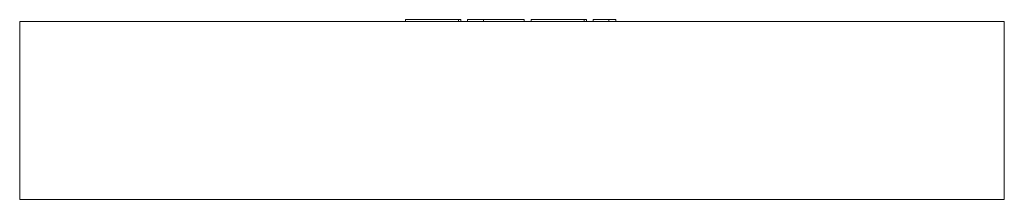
# Model space of a CAD drawing. Header units: millimetres. Extents: x -525 to 525, y -190 to 2.
import ezdxf

# ---------------------------------------------------------------- set-up
doc = ezdxf.new("R2010")
doc.units = ezdxf.units.MM

# ---------------------------------------------------------------- blocks, each defined once
blk = doc.blocks.new('RSen_56_ME_FB_LOD200 - convector - hybrid_jaga - ccaf_01910534 - trench radiator - 2 pipe_jaga_clima canal 19_lxhxd 1050x190x340 mm-283347-back')
at = {"lineweight": 18}
for p, q in [((-525, 0), (525, 0)), ((-525, 0), (-525, -190)), ((525, -190), (525, 0)), ((525, -190), (-525, -190))]:
    blk.add_line(p, q, dxfattribs=at)
blk = doc.blocks.new('RSen_55_GM_FB_logo - SH_jaga - standard-260147-back')
at = {"lineweight": 18}
for p, q in [((-113.6, 2), (-113.6, 0)), ((-113.6, 2), (-101.7, 2)), ((-101.7, 2), (-68.7, 2)), ((-68.7, 2), (-56.9, 2)), ((-56.9, 0), (-56.9, 2)), ((-56.9, 2), (-54.6, 2)), ((-54.6, 0), (-54.6, 2)), ((-47.4, 2), (-30.5, 2)), ((-47.4, 0), (-47.4, 2)), ((-30.5, 2), (-30.5, 0)), ((-30.5, 2), (-23, 2)), ((-30.5, 0), (-30.5, 2)), ((-23, 2), (-2.8, 2)), ((-2.8, 2), (13, 2)), ((13, 0), (13, 2)), ((20.3, 2), (20.3, 0)), ((20.3, 2), (32.2, 2)), ((32.2, 2), (65.3, 2)), ((65.3, 2), (77, 2)), ((77, 0), (77, 2)), ((77, 2), (79.4, 2)), ((79.4, 0), (79.4, 2)), ((86.7, 2), (103.4, 2)), ((86.7, 0), (86.7, 2)), ((103.4, 2), (107.3, 2)), ((103.4, 2), (103.4, 0)), ((107.3, 2), (110.7, 2)), ((110.7, 0), (110.7, 2))]:
    blk.add_line(p, q, dxfattribs=at)

msp = doc.modelspace()

# ---------------------------------------------------------------- block references
at = {"lineweight": 18}
for name in ['RSen_56_ME_FB_LOD200 - convector - hybrid_jaga - ccaf_01910534 - trench radiator - 2 pipe_jaga_clima canal 19_lxhxd 1050x190x340 mm-283347-back', 'RSen_55_GM_FB_logo - SH_jaga - standard-260147-back']:
    msp.add_blockref(name, (0, 0), dxfattribs=at)

doc.saveas('drawing.dxf')
